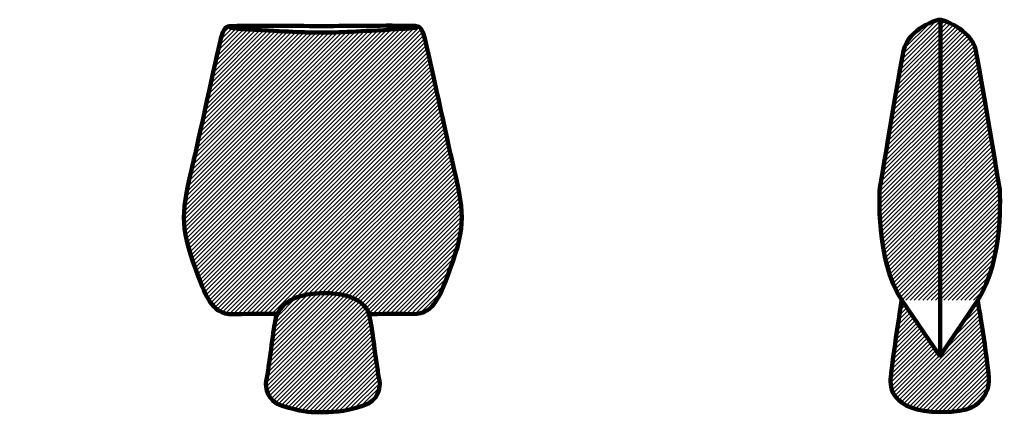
# Model space of a CAD drawing. Extents: x 0 to 3298, y -1820 to -504.
import ezdxf

# ---------------------------------------------------------------- set-up
doc = ezdxf.new("R2010")
doc.units = 0
doc.header["$MEASUREMENT"] = 0
doc.layers.add('Lag 1', color=7, linetype='Continuous', lineweight=0)
pattern_1 = [(45, (0, 0), (-7.071067, 7.07107), [])]

msp = doc.modelspace()

# ---------------------------------------------------------------- hatches: boundary and pattern name
at = {"layer": 'Lag 1', "true_color": 0x000000, "transparency": 33554687}
h = msp.add_hatch(dxfattribs=at)
h.set_pattern_fill('_U', color=18, scale=10, angle=45, style=2, pattern_type=0)
h.set_pattern_definition(pattern_1)
edge = h.paths.add_edge_path()
edge.add_spline(control_points=[(861.3, -1489.4), (861.3, -1489.4), (788.8, -1488.8), (715.5, -1491.1), (673.4, -1492.4), (653.9, -1472.1), (638.1, -1450), (620.9, -1425.8), (613.8, -1405.8), (589.8, -1341.4), (534, -1191.4), (542.3, -1147.4), (582.6, -976.8), (607.3, -872.1), (664.5, -597.7), (676.8, -556.7), (686.5, -524.5), (699.1, -525.6), (710.6, -525.4), (796.8, -523.3), (943.6, -525.5), (1021.3, -525.4), (1096, -525.2), (1234, -522.8), (1320.2, -524.8), (1331.7, -525.1), (1344.4, -523.9), (1354, -556.2), (1366.3, -597.2), (1423.5, -871.5), (1448.3, -976.3), (1488.5, -1146.9), (1496.9, -1190.9), (1441, -1340.8), (1417, -1405.3), (1409.9, -1425.3), (1392.7, -1449.5), (1377, -1471.5), (1357.4, -1491.8), (1315.4, -1490.5), (1242, -1488.2), (1171.1, -1491.4), (1171.1, -1491.4), (1171.1, -1491.4), (1169, -1484.8), (1175.3, -1514.7), (1182.2, -1548.1), (1194.9, -1664.6), (1204.9, -1713.9), (1209.3, -1735.2), (1201.6, -1781.4), (1151.9, -1797.1), (1081, -1819.7), (1046.8, -1819.7), (1000.5, -1819.4), (969.6, -1819.3), (943.3, -1817), (878.9, -1797.7), (829, -1782.7), (821.6, -1735.8), (825.9, -1714.5), (835.9, -1665.1), (848.6, -1548.7), (855.6, -1515.2), (861.8, -1485.3), (861.3, -1489.4), (861.3, -1489.4)], knot_values=[0, 0, 0, 0, 1, 1, 1, 2, 2, 2, 3, 3, 3, 4, 4, 4, 5, 5, 5, 6, 6, 6, 7, 7, 7, 8, 8, 8, 9, 9, 9, 10, 10, 10, 11, 11, 11, 12, 12, 12, 13, 13, 13, 14, 14, 14, 15, 15, 15, 16, 16, 16, 17, 17, 17, 18, 18, 18, 19, 19, 19, 20, 20, 20, 21, 21, 21, 22, 22, 22, 22], degree=3, periodic=0)
edge.add_line((861.3, -1489.4), (861.3, -1489.4))
edge = h.paths.add_edge_path()
edge.add_spline(control_points=[(1171.6, -1496.6), (1171.6, -1496.6), (1170.5, -1485.7), (1161.3, -1472.1)], knot_values=[0, 0, 0, 0, 1, 1, 1, 1], degree=3, periodic=0)
edge.add_line((1161.3, -1472.1), (1171.6, -1496.6))
edge = h.paths.add_edge_path()
edge.add_spline(control_points=[(1161.3, -1472.1), (1157.9, -1467.1), (1153.4, -1461.8), (1147.5, -1456.5)], knot_values=[0, 0, 0, 0, 1, 1, 1, 1], degree=3, periodic=0)
edge.add_line((1147.5, -1456.5), (1161.3, -1472.1))
edge = h.paths.add_edge_path()
edge.add_spline(control_points=[(1147.5, -1456.5), (1143.6, -1453), (1139.2, -1449.6), (1134, -1446.4)], knot_values=[0, 0, 0, 0, 1, 1, 1, 1], degree=3, periodic=0)
edge.add_line((1134, -1446.4), (1147.5, -1456.5))
edge = h.paths.add_edge_path()
edge.add_spline(control_points=[(1134, -1446.4), (1126.9, -1441.8), (1118.4, -1437.5), (1108.3, -1433.7)], knot_values=[0, 0, 0, 0, 1, 1, 1, 1], degree=3, periodic=0)
edge.add_line((1108.3, -1433.7), (1134, -1446.4))
edge = h.paths.add_edge_path()
edge.add_spline(control_points=[(1108.3, -1433.7), (1101.5, -1431.2), (1094, -1429), (1085.7, -1427.1)], knot_values=[0, 0, 0, 0, 1, 1, 1, 1], degree=3, periodic=0)
edge.add_line((1085.7, -1427.1), (1108.3, -1433.7))
edge = h.paths.add_edge_path()
edge.add_spline(control_points=[(1085.7, -1427.1), (1074.5, -1424.5), (1061.8, -1422.5), (1047.5, -1421.4)], knot_values=[0, 0, 0, 0, 1, 1, 1, 1], degree=3, periodic=0)
edge.add_line((1047.5, -1421.4), (1085.7, -1427.1))
edge = h.paths.add_edge_path()
edge.add_spline(control_points=[(1047.5, -1421.4), (1041.8, -1421), (1035.8, -1420.7), (1029.5, -1420.5), (1023.4, -1420.4), (1017.5, -1420.3), (1011.8, -1420.5)], knot_values=[0, 0, 0, 0, 1, 1, 1, 2, 2, 2, 2], degree=3, periodic=0)
edge.add_line((1011.8, -1420.5), (1047.5, -1421.4))
edge = h.paths.add_edge_path()
edge.add_spline(control_points=[(1011.8, -1420.5), (1001, -1420.7), (990.9, -1421.3), (981.6, -1422.4)], knot_values=[0, 0, 0, 0, 1, 1, 1, 1], degree=3, periodic=0)
edge.add_line((981.6, -1422.4), (1011.8, -1420.5))
edge = h.paths.add_edge_path()
edge.add_spline(control_points=[(981.6, -1422.4), (968.5, -1423.8), (956.8, -1426), (946.4, -1428.8)], knot_values=[0, 0, 0, 0, 1, 1, 1, 1], degree=3, periodic=0)
edge.add_line((946.4, -1428.8), (981.6, -1422.4))
edge = h.paths.add_edge_path()
edge.add_spline(control_points=[(946.4, -1428.8), (938.2, -1431), (930.8, -1433.5), (924, -1436.2)], knot_values=[0, 0, 0, 0, 1, 1, 1, 1], degree=3, periodic=0)
edge.add_line((924, -1436.2), (946.4, -1428.8))
edge = h.paths.add_edge_path()
edge.add_spline(control_points=[(924, -1436.2), (909.6, -1442.1), (898.2, -1449.2), (889.3, -1456.5)], knot_values=[0, 0, 0, 0, 1, 1, 1, 1], degree=3, periodic=0)
edge.add_line((889.3, -1456.5), (924, -1436.2))
edge = h.paths.add_edge_path()
edge.add_spline(control_points=[(889.3, -1456.5), (860.8, -1479.9), (857.3, -1506), (857.3, -1506)], knot_values=[0, 0, 0, 0, 1, 1, 1, 1], degree=3, periodic=0)
edge.add_line((857.3, -1506), (889.3, -1456.5))
edge = h.paths.add_edge_path()
edge.add_spline(control_points=[(1266.3, -524.1), (1266.3, -524.1), (1400.7, -528.8), (1266.3, -536.1), (1131.8, -543.3), (1073.8, -547.3), (1009.6, -547.3), (948.3, -547.4), (899.1, -543.9), (764.6, -536.6), (630.1, -529.4), (764.6, -524.6), (764.6, -524.6)], knot_values=[0, 0, 0, 0, 1, 1, 1, 2, 2, 2, 3, 3, 3, 4, 4, 4, 4], degree=3, periodic=0)
edge.add_line((764.6, -524.6), (1266.3, -524.1))
h = msp.add_hatch(dxfattribs=at)
h.set_pattern_fill('_U', color=18, scale=10, angle=45, style=2, pattern_type=0)
h.set_pattern_definition(pattern_1)
edge = h.paths.add_edge_path()
edge.add_spline(control_points=[(2954.3, -1444.3), (2954.3, -1444.3), (2924, -1636.9), (2917.4, -1701.6), (2915.6, -1719.3), (2917.8, -1748.7), (2935.8, -1770.5), (2955.5, -1794.3), (3000.5, -1819.4), (3084.3, -1819.5), (3188, -1819.6), (3209.5, -1792.8), (3227.2, -1770.5), (3244.8, -1748.3), (3246.8, -1719.4), (3245.7, -1701.6), (3241.6, -1636.7), (3208.8, -1444.3), (3208.8, -1444.3)], knot_values=[0, 0, 0, 0, 1, 1, 1, 2, 2, 2, 3, 3, 3, 4, 4, 4, 5, 5, 5, 6, 6, 6, 6], degree=3, periodic=0)
edge.add_line((3208.8, -1444.3), (2954.3, -1444.3))
edge = h.paths.add_edge_path()
edge.add_spline(control_points=[(3084.3, -504), (3084.3, -504), (3083.1, -1630.1), (3083.1, -1630.1), (3083.1, -1630.1), (3208.8, -1444.3), (3208.8, -1444.3), (3297.9, -1309.5), (3282.6, -1072.2), (3282.6, -1072.2), (3282.6, -1072.2), (3218, -684.7), (3202.6, -608.1), (3187.3, -531.6), (3084.3, -504), (3084.3, -504), (3084.3, -504), (3078.8, -504), (3078.8, -504), (3078.8, -504), (2975.8, -531.6), (2960.4, -608.1), (2945, -684.7), (2880.5, -1072.2), (2880.5, -1072.2), (2880.5, -1072.2), (2865.1, -1309.5), (2954.3, -1444.3), (2954.3, -1444.3), (3082.8, -1632.5), (3082.8, -1632.5)], knot_values=[0, 0, 0, 0, 1, 1, 1, 2, 2, 2, 3, 3, 3, 4, 4, 4, 5, 5, 5, 6, 6, 6, 7, 7, 7, 8, 8, 8, 9, 9, 9, 10, 10, 10, 10], degree=3, periodic=0)
edge.add_line((3082.8, -1632.5), (3084.3, -504))

# ---------------------------------------------------------------- linework, layer by layer
at = {"layer": 'Lag 1', "color": 18, "lineweight": 35, "true_color": 0x000000}
msp.add_lwpolyline([(0, -613.4)], dxfattribs=at)
at = {"layer": 'Lag 1', "color": 8, "lineweight": 106, "true_color": 0x808080}
for points, knots in [([(861.3, -1489.4), (861.3, -1489.4), (788.8, -1488.8), (715.5, -1491.1), (673.4, -1492.4), (653.9, -1472.1), (638.1, -1450), (620.9, -1425.8), (613.8, -1405.8), (589.8, -1341.4), (534, -1191.4), (542.3, -1147.4), (582.6, -976.8), (607.3, -872.1), (664.5, -597.7), (676.8, -556.7), (686.5, -524.5), (699.1, -525.6), (710.6, -525.4), (796.8, -523.3), (943.6, -525.5), (1021.3, -525.4), (1096, -525.2), (1234, -522.8), (1320.2, -524.8), (1331.7, -525.1), (1344.4, -523.9), (1354, -556.2), (1366.3, -597.2), (1423.5, -871.5), (1448.3, -976.3), (1488.5, -1146.9), (1496.9, -1190.9), (1441, -1340.8), (1417, -1405.3), (1409.9, -1425.3), (1392.7, -1449.5), (1377, -1471.5), (1357.4, -1491.8), (1315.4, -1490.5), (1242, -1488.2), (1171.1, -1491.4), (1171.1, -1491.4), (1171.1, -1491.4), (1169, -1484.8), (1175.3, -1514.7), (1182.2, -1548.1), (1194.9, -1664.6), (1204.9, -1713.9), (1209.3, -1735.2), (1201.6, -1781.4), (1151.9, -1797.1), (1081, -1819.7), (1046.8, -1819.7), (1000.5, -1819.4), (969.6, -1819.3), (943.3, -1817), (878.9, -1797.7), (829, -1782.7), (821.6, -1735.8), (825.9, -1714.5), (835.9, -1665.1), (848.6, -1548.7), (855.6, -1515.2), (861.8, -1485.3), (861.3, -1489.4), (861.3, -1489.4)], [0, 0, 0, 0, 1, 1, 1, 2, 2, 2, 3, 3, 3, 4, 4, 4, 5, 5, 5, 6, 6, 6, 7, 7, 7, 8, 8, 8, 9, 9, 9, 10, 10, 10, 11, 11, 11, 12, 12, 12, 13, 13, 13, 14, 14, 14, 15, 15, 15, 16, 16, 16, 17, 17, 17, 18, 18, 18, 19, 19, 19, 20, 20, 20, 21, 21, 21, 22, 22, 22, 22]), ([(1266.3, -524.1), (1266.3, -524.1), (1400.7, -528.8), (1266.3, -536.1), (1131.8, -543.3), (1073.8, -547.3), (1009.6, -547.3), (948.3, -547.4), (899.1, -543.9), (764.6, -536.6), (630.1, -529.4), (764.6, -524.6), (764.6, -524.6)], [0, 0, 0, 0, 1, 1, 1, 2, 2, 2, 3, 3, 3, 4, 4, 4, 4]), ([(3084.3, -504), (3084.3, -504), (3083.1, -1630.1), (3083.1, -1630.1), (3083.1, -1630.1), (3208.8, -1444.3), (3208.8, -1444.3), (3297.9, -1309.5), (3282.6, -1072.2), (3282.6, -1072.2), (3282.6, -1072.2), (3218, -684.7), (3202.6, -608.1), (3187.3, -531.6), (3084.3, -504), (3084.3, -504), (3084.3, -504), (3078.8, -504), (3078.8, -504), (3078.8, -504), (2975.8, -531.6), (2960.4, -608.1), (2945, -684.7), (2880.5, -1072.2), (2880.5, -1072.2), (2880.5, -1072.2), (2865.1, -1309.5), (2954.3, -1444.3), (2954.3, -1444.3), (3082.8, -1632.5), (3082.8, -1632.5)], [0, 0, 0, 0, 1, 1, 1, 2, 2, 2, 3, 3, 3, 4, 4, 4, 5, 5, 5, 6, 6, 6, 7, 7, 7, 8, 8, 8, 9, 9, 9, 10, 10, 10, 10]), ([(1047.5, -1421.4), (1041.8, -1421), (1035.8, -1420.7), (1029.5, -1420.5), (1023.4, -1420.4), (1017.5, -1420.3), (1011.8, -1420.5)], [0, 0, 0, 0, 1, 1, 1, 2, 2, 2, 2]), ([(2954.3, -1444.3), (2954.3, -1444.3), (2924, -1636.9), (2917.4, -1701.6), (2915.6, -1719.3), (2917.8, -1748.7), (2935.8, -1770.5), (2955.5, -1794.3), (3000.5, -1819.4), (3084.3, -1819.5), (3188, -1819.6), (3209.5, -1792.8), (3227.2, -1770.5), (3244.8, -1748.3), (3246.8, -1719.4), (3245.7, -1701.6), (3241.6, -1636.7), (3208.8, -1444.3), (3208.8, -1444.3)], [0, 0, 0, 0, 1, 1, 1, 2, 2, 2, 3, 3, 3, 4, 4, 4, 5, 5, 5, 6, 6, 6, 6])]:
    msp.add_open_spline(points, degree=3, knots=knots, dxfattribs=at)
for points in [[(924, -1436.2), (909.6, -1442.1), (898.2, -1449.2), (889.3, -1456.5)], [(946.4, -1428.8), (938.2, -1431), (930.8, -1433.5), (924, -1436.2)], [(981.6, -1422.4), (968.5, -1423.8), (956.8, -1426), (946.4, -1428.8)], [(1011.8, -1420.5), (1001, -1420.7), (990.9, -1421.3), (981.6, -1422.4)], [(1085.7, -1427.1), (1074.5, -1424.5), (1061.8, -1422.5), (1047.5, -1421.4)], [(1108.3, -1433.7), (1101.5, -1431.2), (1094, -1429), (1085.7, -1427.1)], [(1134, -1446.4), (1126.9, -1441.8), (1118.4, -1437.5), (1108.3, -1433.7)], [(1147.5, -1456.5), (1143.6, -1453), (1139.2, -1449.6), (1134, -1446.4)], [(889.3, -1456.5), (860.8, -1479.9), (857.3, -1506), (857.3, -1506)], [(1161.3, -1472.1), (1157.9, -1467.1), (1153.4, -1461.8), (1147.5, -1456.5)], [(1171.6, -1496.6), (1171.6, -1496.6), (1170.5, -1485.7), (1161.3, -1472.1)]]:
    msp.add_open_spline(points, degree=3, dxfattribs=at)

doc.saveas('drawing.dxf')
